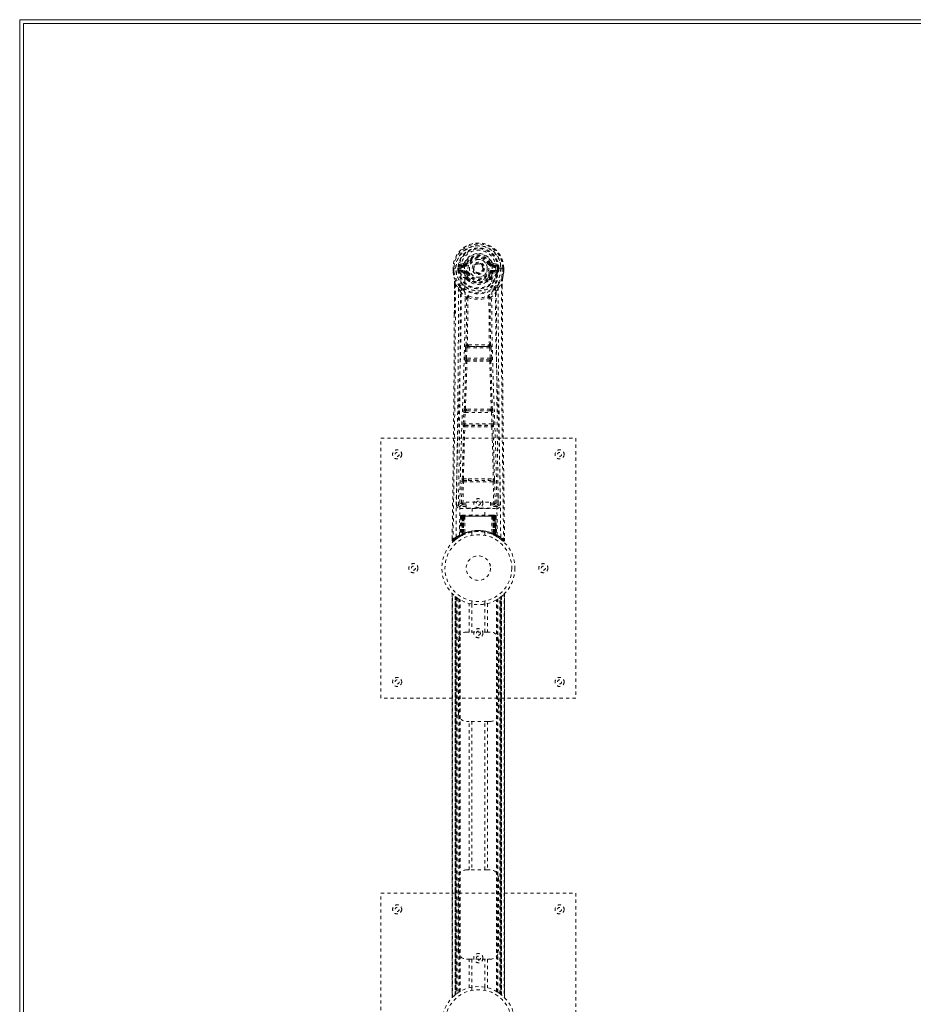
# Model space of a CAD drawing. Header units: inches. Extents: x 5 to 125, y 36 to 84.
# Tile 2 of 6: x 5 to 33, y 53 to 84. Entities that reach past the tile are written whole.
import ezdxf

# ---------------------------------------------------------------- set-up
doc = ezdxf.new("R2010")
doc.units = ezdxf.units.IN
doc.header["$MEASUREMENT"] = 0
doc.linetypes.add('SLD-Dashed', pattern=[0.075, 0.05, -0.025])
doc.linetypes.add('SLD-Solid', pattern=[0])

msp = doc.modelspace()

# ---------------------------------------------------------------- linework, layer by layer
at = {"color": 7, "linetype": 'SLD-Solid', "lineweight": 15}
for p, q in [((5.164, 83.695), (5.164, 35.945)), ((124.664, 83.695), (5.164, 83.695)), ((5.282, 83.577), (5.282, 36.063)), ((124.546, 83.577), (5.282, 83.577)), ((5.282, 83.577), (5.282, 36.063)), ((124.546, 83.577), (5.282, 83.577))]:
    msp.add_line(p, q, dxfattribs=at)
at = {"color": 7, "linetype": 'SLD-Dashed', "lineweight": 0}
for p, q in [((18.502, 76.054), (18.502, 75.937)), ((18.506, 76.054), (18.502, 76.054)), ((18.503, 76.054), (18.503, 75.937)), ((18.559, 76.053), (18.506, 76.054)), ((18.532, 76.051), (18.532, 75.937)), ((18.582, 76.053), (18.559, 76.053)), ((18.741, 76.053), (18.582, 76.053)), ((18.653, 75.98), (18.653, 76.051)), ((18.688, 76.051), (18.683, 76.051)), ((18.683, 76.051), (18.683, 75.981)), ((18.688, 75.972), (18.688, 76.051)), ((18.825, 76.195), (18.706, 76.171)), ((18.736, 76.135), (18.853, 76.155)), ((18.736, 76.135), (18.736, 76.105)), ((18.853, 76.135), (18.736, 76.135)), ((18.853, 76.105), (18.736, 76.105)), ((18.853, 76.155), (18.853, 76.135)), ((18.853, 76.105), (18.853, 76.135)), ((18.913, 76.199), (18.858, 76.222)), ((18.858, 76.088), (18.858, 76.091)), ((18.913, 76.199), (18.935, 76.19)), ((19.438, 76.044), (19.437, 76.028)), ((19.438, 76.052), (19.438, 76.044)), ((19.628, 76.19), (19.651, 76.199)), ((19.651, 76.199), (19.654, 76.191)), ((19.705, 76.091), (19.705, 76.088)), ((19.71, 76.155), (19.827, 76.135)), ((19.71, 76.155), (19.71, 76.135)), ((19.827, 76.135), (19.71, 76.135)), ((19.71, 76.105), (19.71, 76.135)), ((19.827, 76.105), (19.71, 76.105)), ((19.857, 76.171), (19.738, 76.195)), ((19.981, 76.053), (19.823, 76.053)), ((19.827, 76.105), (19.827, 76.135)), ((19.875, 76.051), (19.881, 76.051)), ((19.875, 75.972), (19.875, 76.051)), ((19.881, 75.981), (19.881, 76.051)), ((19.91, 76.051), (19.91, 75.98)), ((19.91, 76.051), (19.91, 76.051)), ((20.004, 76.053), (19.981, 76.053)), ((20.057, 76.054), (20.004, 76.053)), ((20.032, 75.937), (20.032, 76.051)), ((20.061, 76.054), (20.057, 76.054)), ((20.06, 75.937), (20.06, 76.054)), ((20.061, 76.054), (20.061, 75.937)), ((18.502, 75.937), (18.502, 75.933)), ((18.653, 75.98), (18.683, 75.981)), ((18.653, 75.98), (18.653, 75.98)), ((18.683, 75.981), (18.688, 75.962)), ((18.688, 75.962), (18.688, 75.972)), ((18.695, 75.936), (18.699, 75.931)), ((18.699, 75.931), (18.699, 75.93)), ((18.699, 75.931), (18.699, 75.931)), ((18.709, 75.92), (18.699, 75.931)), ((18.709, 75.92), (18.824, 75.899)), ((18.723, 75.983), (18.723, 75.953)), ((18.723, 75.983), (18.853, 75.983)), ((18.853, 75.928), (18.723, 75.953)), ((18.723, 75.953), (18.853, 75.953)), ((18.853, 75.983), (18.853, 75.953)), ((18.853, 75.928), (18.853, 75.953)), ((18.935, 75.898), (18.908, 75.887)), ((18.914, 75.738), (18.913, 75.756)), ((18.937, 75.762), (18.937, 75.743)), ((19.626, 75.743), (19.627, 75.762)), ((19.656, 75.887), (19.628, 75.898)), ((19.65, 75.738), (19.65, 75.756)), ((19.71, 75.983), (19.71, 75.953)), ((19.71, 75.983), (19.841, 75.983)), ((19.841, 75.953), (19.71, 75.928)), ((19.71, 75.928), (19.71, 75.953)), ((19.71, 75.953), (19.841, 75.953)), ((19.74, 75.899), (19.854, 75.92)), ((19.841, 75.953), (19.841, 75.983)), ((19.865, 75.931), (19.854, 75.92)), ((19.854, 75.92), (19.854, 75.92)), ((19.854, 75.92), (19.854, 75.92)), ((19.865, 75.931), (19.869, 75.936)), ((19.88, 75.981), (19.875, 75.962)), ((19.875, 75.962), (19.875, 75.972)), ((19.881, 75.981), (19.91, 75.98)), ((19.91, 75.98), (19.91, 75.98)), ((20.061, 75.933), (20.061, 75.937)), ((18.545, 75.553), (18.542, 74.628)), ((18.545, 74.628), (18.546, 75.552)), ((18.574, 75.551), (18.67, 75.436)), ((18.933, 75.692), (18.921, 75.709)), ((19.642, 75.709), (19.631, 75.692)), ((19.893, 75.436), (19.989, 75.551)), ((20.018, 75.499), (20.018, 75.552)), ((20.019, 75.553), (20.019, 75.499)), ((18.954, 75.133), (18.954, 75.133)), ((19.609, 75.133), (19.609, 75.133)), ((18.983, 73.694), (18.943, 73.693)), ((18.951, 73.64), (18.99, 73.64)), ((19.574, 73.64), (18.99, 73.64)), ((19.574, 73.64), (19.613, 73.64)), ((19.621, 73.693), (19.581, 73.694)), ((18.872, 73.28), (18.888, 73.597)), ((18.916, 73.278), (18.932, 73.595)), ((18.932, 73.595), (19.631, 73.595)), ((19.631, 73.595), (19.648, 73.278)), ((19.692, 73.28), (19.676, 73.597)), ((18.895, 73.186), (18.881, 73.19)), ((19.648, 73.278), (18.916, 73.278)), ((18.939, 73.228), (18.925, 73.233)), ((18.925, 73.233), (19.638, 73.233)), ((19.638, 73.233), (19.624, 73.228)), ((19.668, 73.186), (19.683, 73.19)), ((18.817, 71.262), (18.834, 71.615)), ((18.861, 71.26), (18.878, 71.613)), ((18.878, 71.613), (19.685, 71.613)), ((18.916, 71.709), (18.883, 71.709)), ((18.925, 71.658), (18.893, 71.657)), ((19.639, 71.658), (18.925, 71.658)), ((19.639, 71.658), (19.67, 71.657)), ((19.68, 71.709), (19.648, 71.709)), ((19.685, 71.613), (19.702, 71.26)), ((19.747, 71.262), (19.73, 71.615)), ((19.702, 71.26), (18.861, 71.26)), ((18.876, 71.212), (18.867, 71.215)), ((18.867, 71.215), (19.696, 71.215)), ((19.696, 71.215), (19.688, 71.212)), ((18.823, 71.172), (18.831, 71.169)), ((19.732, 71.169), (19.741, 71.172)), ((16.282, 62.82), (16.282, 70.82)), ((16.282, 70.82), (22.282, 70.82)), ((22.282, 70.82), (22.282, 62.82)), ((18.763, 68.817), (18.779, 69.479)), ((18.808, 68.816), (18.823, 69.477)), ((18.82, 69.563), (18.977, 69.569)), ((18.823, 69.477), (19.74, 69.477)), ((18.831, 69.518), (18.984, 69.521)), ((18.984, 69.521), (19.579, 69.521)), ((19.579, 69.521), (19.732, 69.518)), ((19.587, 69.569), (19.743, 69.563)), ((19.74, 69.477), (19.756, 68.816)), ((19.8, 68.817), (19.785, 69.479)), ((18.673, 69.05), (18.669, 68.763)), ((18.808, 68.771), (18.808, 68.816)), ((18.808, 68.816), (18.902, 68.816)), ((18.808, 68.771), (18.902, 68.771)), ((18.902, 68.847), (19.652, 68.847)), ((18.902, 68.667), (18.902, 68.847)), ((19.652, 68.847), (19.652, 68.667)), ((19.652, 68.816), (19.756, 68.816)), ((19.652, 68.771), (19.756, 68.771)), ((19.756, 68.771), (19.756, 68.816)), ((19.894, 68.763), (19.891, 69.05)), ((18.669, 68.76), (18.671, 68.752)), ((18.714, 68.714), (18.714, 68.654)), ((18.902, 68.714), (18.714, 68.714)), ((18.714, 68.654), (19.849, 68.654)), ((19.652, 68.667), (18.902, 68.667)), ((19.087, 68.667), (19.087, 68.445)), ((19.477, 68.445), (19.477, 68.667)), ((19.849, 68.714), (19.652, 68.714)), ((19.849, 68.654), (19.849, 68.714)), ((19.893, 68.752), (19.894, 68.76)), ((18.736, 68.416), (18.715, 67.811)), ((18.749, 68.416), (18.728, 67.819)), ((18.749, 68.416), (18.736, 68.416)), ((18.77, 68.42), (18.747, 67.826)), ((18.767, 68.416), (18.747, 67.829)), ((18.835, 68.416), (18.767, 68.416)), ((18.783, 68.445), (18.775, 68.445)), ((18.775, 68.416), (18.775, 67.859)), ((18.782, 68.416), (18.775, 68.416)), ((18.789, 68.445), (18.779, 68.445)), ((18.782, 68.416), (19.781, 68.416)), ((18.782, 67.863), (18.782, 68.416)), ((18.788, 67.866), (18.788, 68.416)), ((18.788, 68.416), (18.795, 68.416)), ((18.795, 68.445), (18.789, 68.445)), ((18.795, 68.416), (18.795, 67.869)), ((19.769, 68.416), (18.795, 68.416)), ((18.851, 68.445), (18.797, 68.445)), ((18.813, 68.445), (18.807, 68.445)), ((18.807, 68.416), (18.807, 67.874)), ((18.813, 68.416), (18.807, 68.416)), ((18.813, 68.445), (18.851, 68.445)), ((18.813, 68.416), (19.751, 68.416)), ((18.813, 67.877), (18.813, 68.416)), ((18.835, 68.416), (18.816, 67.865)), ((18.816, 67.865), (18.835, 68.416)), ((18.866, 68.416), (18.835, 68.416)), ((18.835, 68.416), (18.835, 68.416)), ((18.866, 68.416), (18.861, 67.894)), ((18.873, 68.445), (18.865, 68.445)), ((19.698, 68.416), (18.866, 68.416)), ((19.69, 68.445), (18.873, 68.445)), ((19.698, 68.445), (19.69, 68.445)), ((19.698, 68.416), (19.702, 67.894)), ((19.728, 68.416), (19.698, 68.416)), ((19.766, 68.445), (19.712, 68.445)), ((19.712, 68.445), (19.75, 68.445)), ((19.747, 67.865), (19.728, 68.416)), ((19.728, 68.416), (19.729, 68.416)), ((19.729, 68.416), (19.748, 67.865)), ((19.796, 68.416), (19.729, 68.416)), ((19.756, 68.445), (19.75, 68.445)), ((19.757, 68.416), (19.751, 68.416)), ((19.751, 68.416), (19.751, 67.877)), ((19.757, 67.874), (19.757, 68.416)), ((19.775, 68.445), (19.768, 68.445)), ((19.769, 67.869), (19.769, 68.416)), ((19.769, 68.416), (19.775, 68.416)), ((19.784, 68.445), (19.775, 68.445)), ((19.775, 68.416), (19.775, 67.866)), ((19.788, 68.445), (19.781, 68.445)), ((19.789, 68.416), (19.781, 68.416)), ((19.781, 68.416), (19.781, 67.863)), ((19.789, 67.859), (19.789, 68.416)), ((19.816, 67.826), (19.794, 68.42)), ((19.796, 68.416), (19.816, 67.829)), ((19.814, 68.416), (19.835, 67.819)), ((19.828, 68.416), (19.814, 68.416)), ((19.828, 68.416), (19.849, 67.811)), ((18.747, 67.829), (18.816, 67.865)), ((18.775, 67.859), (18.782, 67.863)), ((18.782, 67.863), (18.795, 67.837)), ((18.795, 67.869), (18.788, 67.866)), ((18.8, 67.84), (18.788, 67.866)), ((18.807, 67.874), (18.813, 67.877)), ((18.818, 67.848), (18.807, 67.874)), ((18.825, 67.851), (18.813, 67.877)), ((18.816, 67.865), (18.816, 67.865)), ((19.082, 67.928), (19.082, 67.831)), ((19.482, 67.831), (19.482, 67.928)), ((19.751, 67.877), (19.739, 67.851)), ((19.757, 67.874), (19.745, 67.848)), ((19.748, 67.865), (19.747, 67.865)), ((19.748, 67.865), (19.816, 67.829)), ((19.751, 67.877), (19.757, 67.874)), ((19.769, 67.869), (19.756, 67.843)), ((19.775, 67.866), (19.763, 67.84)), ((19.775, 67.866), (19.769, 67.869)), ((19.781, 67.863), (19.769, 67.837)), ((19.781, 67.863), (19.789, 67.859)), ((18.476, 67.746), (18.475, 67.679)), ((18.476, 67.746), (18.475, 67.679)), ((18.475, 67.679), (18.505, 67.678)), ((18.477, 67.742), (18.477, 67.679)), ((18.525, 67.657), (18.566, 67.691)), ((18.7, 67.786), (18.714, 67.794)), ((18.715, 67.811), (18.728, 67.819)), ((18.732, 67.804), (18.799, 67.839)), ((18.787, 67.833), (18.775, 67.859)), ((18.787, 67.833), (18.779, 67.829)), ((18.795, 67.837), (18.787, 67.833)), ((18.792, 67.836), (18.8, 67.84)), ((18.799, 67.839), (18.807, 67.843)), ((18.799, 67.839), (18.799, 67.839)), ((18.825, 67.851), (18.818, 67.848)), ((19.745, 67.848), (19.739, 67.851)), ((19.764, 67.839), (19.765, 67.839)), ((19.765, 67.839), (19.78, 67.831)), ((19.776, 67.833), (19.769, 67.837)), ((19.789, 67.859), (19.776, 67.833)), ((19.803, 67.82), (19.776, 67.833)), ((19.797, 67.822), (19.832, 67.804)), ((19.835, 67.819), (19.849, 67.811)), ((19.844, 67.798), (19.857, 67.791)), ((19.85, 67.794), (19.863, 67.786)), ((19.997, 67.691), (20.039, 67.657)), ((20.058, 67.678), (20.038, 67.656)), ((20.088, 67.679), (20.087, 67.746)), ((18.477, 66.036), (18.477, 53.605)), ((18.477, 53.606), (18.477, 66.034)), ((18.477, 66.034), (18.477, 66.033)), ((18.477, 66.033), (18.477, 53.607)), ((18.489, 53.618), (18.489, 66.022)), ((18.567, 53.689), (18.567, 65.951)), ((18.567, 65.951), (18.567, 53.689)), ((18.571, 65.948), (18.571, 53.692)), ((18.612, 65.916), (18.575, 65.944)), ((18.575, 53.696), (18.575, 65.944)), ((18.575, 65.944), (18.575, 53.696)), ((18.581, 65.94), (18.581, 53.7)), ((18.59, 53.707), (18.59, 65.933)), ((18.591, 53.708), (18.591, 65.932)), ((18.593, 65.93), (18.593, 53.71)), ((18.595, 65.929), (18.595, 53.711)), ((18.626, 65.906), (18.626, 53.734)), ((18.683, 65.867), (18.679, 65.87)), ((18.683, 53.773), (18.683, 65.867)), ((18.709, 53.788), (18.709, 65.852)), ((18.726, 53.798), (18.726, 65.842)), ((19.082, 65.809), (19.082, 65.712)), ((19.482, 65.712), (19.482, 65.809)), ((19.837, 53.798), (19.837, 65.842)), ((19.855, 53.788), (19.855, 65.852)), ((19.88, 53.773), (19.88, 65.867)), ((19.946, 53.728), (19.946, 65.912)), ((19.968, 53.711), (19.968, 65.929)), ((19.97, 53.71), (19.97, 65.93)), ((19.972, 65.932), (19.972, 53.708)), ((19.976, 65.935), (19.976, 53.705)), ((19.988, 65.944), (19.988, 53.696)), ((19.988, 53.696), (19.988, 65.944)), ((19.991, 53.693), (19.991, 65.947)), ((19.997, 65.951), (19.992, 65.948)), ((19.992, 53.692), (19.992, 65.948)), ((19.997, 65.951), (19.997, 53.689)), ((19.997, 53.689), (19.997, 65.951)), ((20.075, 66.022), (20.075, 53.618)), ((20.087, 53.604), (20.087, 66.035)), ((20.087, 66.034), (20.087, 53.606)), ((20.087, 53.607), (20.087, 66.033)), ((19, 64.855), (19, 65.731)), ((19.084, 65.712), (19.084, 64.855)), ((19.479, 64.855), (19.479, 65.712)), ((19.563, 65.731), (19.563, 64.855)), ((18.917, 64.855), (19, 64.855)), ((19.563, 64.855), (19, 64.855)), ((19.563, 64.855), (19.647, 64.855)), ((18.667, 62.355), (18.667, 64.605)), ((19.897, 64.605), (19.897, 62.355)), ((22.282, 62.82), (16.282, 62.82)), ((19, 62.105), (18.917, 62.105)), ((19, 57.535), (19, 62.105)), ((19.563, 62.105), (19, 62.105)), ((19.084, 62.105), (19.084, 57.535)), ((19.479, 57.535), (19.479, 62.105)), ((19.563, 62.105), (19.563, 57.535)), ((19.647, 62.105), (19.563, 62.105)), ((18.667, 55.035), (18.667, 57.285)), ((18.917, 57.535), (19, 57.535)), ((19.563, 57.535), (19, 57.535)), ((19.563, 57.535), (19.647, 57.535)), ((19.897, 57.285), (19.897, 55.035)), ((16.282, 56.82), (22.282, 56.82)), ((16.282, 48.82), (16.282, 56.82)), ((22.282, 56.82), (22.282, 48.82)), ((19, 54.785), (18.917, 54.785)), ((19, 53.909), (19, 54.785)), ((19, 54.785), (19.563, 54.785)), ((19.084, 54.785), (19.084, 53.928)), ((19.479, 53.928), (19.479, 54.785)), ((19.563, 54.785), (19.563, 53.909)), ((19.647, 54.785), (19.563, 54.785)), ((19.082, 53.928), (19.082, 53.831)), ((19.482, 53.831), (19.482, 53.928)), ((18.567, 53.689), (18.571, 53.692)), ((19.88, 53.773), (19.885, 53.77)), ((19.952, 53.723), (19.988, 53.696)), ((19.992, 53.692), (19.997, 53.689)), ((20.087, 53.606), (20.086, 53.607))]:
    msp.add_line(p, q, dxfattribs=at)
at = {"color": 7, "linetype": 'SLD-Dashed', "lineweight": 0, "flags": 128}
for points in [[(18.858, 76.091), (18.864, 76.167), (18.887, 76.242), (18.927, 76.31), (18.98, 76.37), (19.045, 76.419), (19.119, 76.455), (19.199, 76.477), (19.282, 76.484), (19.365, 76.477), (19.444, 76.455), (19.518, 76.419), (19.583, 76.37), (19.637, 76.31), (19.676, 76.242), (19.699, 76.167), (19.705, 76.091)], [(18.502, 76.054), (18.502, 76.053), (18.503, 76.053), (18.505, 76.053), (18.509, 76.053), (18.514, 76.052), (18.519, 76.052), (18.525, 76.052), (18.532, 76.051)], [(18.594, 67.772), (18.601, 68.819), (18.621, 69.864), (18.65, 70.906), (18.685, 71.944), (18.72, 72.978), (18.745, 74.008), (18.753, 75.033), (18.741, 76.053)], [(18.736, 76.105), (18.713, 76.11), (18.694, 76.123)], [(18.703, 67.828), (18.712, 68.873), (18.733, 69.915), (18.765, 70.955), (18.802, 71.991), (18.839, 73.022), (18.865, 74.048), (18.873, 75.071), (18.859, 76.088)], [(18.853, 76.155), (18.89, 76.17), (18.904, 76.183)], [(18.904, 76.183), (18.909, 76.191), (18.913, 76.199)], [(18.963, 76.178), (18.957, 76.18), (18.952, 76.182), (18.948, 76.184), (18.943, 76.186), (18.94, 76.187), (18.937, 76.189), (18.936, 76.189), (18.935, 76.19)], [(19.601, 76.178), (19.606, 76.18), (19.611, 76.182), (19.616, 76.184), (19.62, 76.186), (19.623, 76.187), (19.626, 76.189), (19.628, 76.189), (19.628, 76.19)], [(19.861, 67.828), (19.852, 68.873), (19.83, 69.916), (19.799, 70.955), (19.761, 71.991), (19.725, 73.022), (19.699, 74.049), (19.691, 75.071), (19.705, 76.088)], [(19.97, 67.772), (19.962, 68.819), (19.943, 69.864), (19.913, 70.906), (19.878, 71.944), (19.844, 72.978), (19.819, 74.008), (19.81, 75.033), (19.823, 76.053)], [(19.87, 76.123), (19.85, 76.11), (19.827, 76.105)], [(19.881, 76.051), (19.884, 76.051), (19.891, 76.051), (19.9, 76.051), (19.91, 76.051)], [(20.032, 76.051), (20.038, 76.052), (20.044, 76.052), (20.05, 76.052), (20.054, 76.053), (20.058, 76.053), (20.061, 76.053), (20.062, 76.053), (20.061, 76.054)], [(18.502, 75.937), (18.515, 75.84), (18.531, 75.764)], [(18.502, 75.933), (18.503, 75.933), (18.505, 75.934), (18.508, 75.934), (18.512, 75.934), (18.516, 75.935), (18.521, 75.936), (18.526, 75.937), (18.532, 75.937)], [(18.532, 75.937), (18.525, 75.937), (18.519, 75.937), (18.514, 75.937), (18.509, 75.937), (18.505, 75.937), (18.503, 75.937), (18.502, 75.937), (18.502, 75.937)], [(18.502, 75.933), (18.514, 75.843), (18.533, 75.753)], [(18.531, 75.764), (18.531, 75.758), (18.533, 75.753)], [(18.712, 75.475), (18.612, 75.599), (18.533, 75.753)], [(18.683, 75.981), (18.683, 75.981), (18.683, 75.981)], [(18.688, 75.972), (18.705, 75.98), (18.723, 75.983)], [(18.851, 75.876), (18.838, 75.893), (18.824, 75.899)], [(18.913, 75.756), (18.881, 75.809), (18.851, 75.876)], [(18.908, 75.887), (18.935, 75.824), (18.965, 75.774)], [(18.963, 75.91), (18.957, 75.908), (18.952, 75.906), (18.948, 75.904), (18.943, 75.902), (18.94, 75.901), (18.937, 75.899), (18.936, 75.899), (18.935, 75.898)], [(19.598, 75.774), (19.628, 75.824), (19.656, 75.887)], [(19.601, 75.91), (19.606, 75.908), (19.611, 75.906), (19.616, 75.904), (19.62, 75.902), (19.623, 75.901), (19.626, 75.899), (19.628, 75.899), (19.628, 75.898)], [(19.65, 75.756), (19.683, 75.809), (19.713, 75.876)], [(19.713, 75.876), (19.726, 75.893), (19.74, 75.899)], [(19.841, 75.983), (19.859, 75.98), (19.875, 75.972)], [(19.851, 75.475), (19.952, 75.599), (20.031, 75.753)], [(19.881, 75.981), (19.88, 75.981), (19.88, 75.981)], [(20.031, 75.753), (20.048, 75.833), (20.061, 75.933)], [(20.031, 75.753), (20.032, 75.758), (20.033, 75.764)], [(20.061, 75.937), (20.062, 75.937), (20.061, 75.937), (20.058, 75.937), (20.054, 75.937), (20.05, 75.937), (20.044, 75.937), (20.038, 75.937), (20.032, 75.937)], [(20.061, 75.933), (20.06, 75.933), (20.058, 75.934), (20.055, 75.934), (20.052, 75.934), (20.047, 75.935), (20.042, 75.936), (20.037, 75.937), (20.032, 75.937)], [(20.061, 75.937), (20.049, 75.84), (20.033, 75.764)], [(18.574, 75.551), (18.573, 74.085), (18.564, 72.613), (18.549, 71.166), (18.547, 70.945), (18.544, 70.715), (18.541, 70.512), (18.539, 70.313), (18.536, 70.098), (18.534, 69.948), (18.532, 69.791), (18.53, 69.635), (18.529, 69.517), (18.527, 69.377), (18.525, 69.215), (18.521, 68.883), (18.518, 68.678), (18.515, 68.424), (18.511, 68.162), (18.508, 67.914), (18.505, 67.678)], [(18.545, 75.553), (18.544, 75.552), (18.545, 75.552), (18.547, 75.552), (18.551, 75.551), (18.556, 75.551), (18.562, 75.551), (18.568, 75.551), (18.574, 75.551)], [(18.67, 75.436), (18.67, 74.915), (18.668, 74.382), (18.666, 73.837), (18.662, 73.322), (18.658, 72.792), (18.653, 72.24), (18.647, 71.751), (18.644, 71.494), (18.641, 71.221), (18.637, 70.933), (18.634, 70.628), (18.63, 70.353), (18.627, 70.112), (18.624, 69.921), (18.622, 69.706), (18.618, 69.465), (18.615, 69.24), (18.613, 69.047), (18.611, 68.888), (18.609, 68.76)], [(18.933, 75.692), (19.007, 75.634), (19.064, 75.604)], [(19.499, 75.604), (19.556, 75.634), (19.631, 75.692)], [(19.954, 68.76), (19.953, 68.896), (19.95, 69.068), (19.948, 69.277), (19.944, 69.522), (19.941, 69.771), (19.938, 69.991), (19.936, 70.144), (19.934, 70.282), (19.933, 70.404), (19.931, 70.559), (19.929, 70.722), (19.927, 70.878), (19.917, 71.692), (19.908, 72.51), (19.9, 73.483), (19.895, 74.472), (19.893, 75.436)], [(19.989, 75.551), (19.995, 75.551), (20.001, 75.551), (20.007, 75.551), (20.012, 75.551), (20.016, 75.552), (20.018, 75.552), (20.019, 75.552), (20.019, 75.553)], [(19.989, 75.551), (19.991, 74.087), (20, 72.614), (20.014, 71.166), (20.017, 70.919), (20.02, 70.661), (20.023, 70.446), (20.026, 70.216), (20.029, 69.966), (20.032, 69.695), (20.035, 69.477), (20.039, 69.215), (20.043, 68.891), (20.046, 68.68), (20.049, 68.422), (20.052, 68.16), (20.055, 67.912), (20.058, 67.678)], [(20.019, 75.499), (20.027, 72.929), (20.055, 70.304), (20.088, 67.679)], [(18.729, 75.323), (18.816, 75.222), (18.916, 75.134)], [(18.808, 75.387), (18.817, 75.378), (18.822, 75.371)], [(18.964, 75.144), (18.959, 75.153), (18.952, 75.159), (18.944, 75.163), (18.936, 75.163), (18.929, 75.159), (18.923, 75.153), (18.918, 75.144), (18.916, 75.134)], [(18.954, 75.133), (18.953, 74.414), (18.943, 73.693)], [(19.647, 75.134), (19.645, 75.144), (19.641, 75.153), (19.635, 75.159), (19.627, 75.163), (19.619, 75.163), (19.611, 75.159), (19.604, 75.153), (19.599, 75.144)], [(19.609, 75.133), (19.609, 75.135), (19.608, 75.137), (19.606, 75.14), (19.599, 75.144)], [(19.621, 73.693), (19.61, 74.414), (19.609, 75.133)], [(19.647, 75.134), (19.748, 75.222), (19.834, 75.323)], [(19.741, 75.371), (19.746, 75.378), (19.756, 75.387)], [(18.907, 73.687), (18.917, 74.407), (18.918, 75.126)], [(19.657, 73.687), (19.646, 74.407), (19.645, 75.126)], [(18.542, 74.628), (18.536, 72.929), (18.509, 70.304), (18.476, 67.746)], [(18.951, 73.64), (18.95, 73.639), (18.948, 73.638), (18.945, 73.635), (18.939, 73.625), (18.935, 73.611), (18.932, 73.595)], [(18.983, 73.694), (19.282, 73.695), (19.581, 73.694)], [(18.99, 73.64), (19.282, 73.641), (19.574, 73.64)], [(18.888, 73.597), (18.893, 73.597), (18.903, 73.597), (18.917, 73.596), (18.932, 73.595)], [(19.631, 73.595), (19.646, 73.596), (19.66, 73.597), (19.67, 73.597), (19.676, 73.597)], [(18.849, 71.704), (18.873, 72.446), (18.895, 73.186)], [(18.872, 73.28), (18.877, 73.28), (18.887, 73.279), (18.901, 73.279), (18.916, 73.278)], [(18.883, 71.709), (18.908, 72.451), (18.931, 73.191)], [(18.925, 73.233), (18.92, 73.237), (18.917, 73.246), (18.916, 73.253), (18.915, 73.261), (18.915, 73.269), (18.916, 73.278)], [(19.633, 73.191), (19.655, 72.451), (19.68, 71.709)], [(19.648, 73.278), (19.648, 73.269), (19.648, 73.261), (19.648, 73.253), (19.647, 73.246), (19.643, 73.237), (19.638, 73.233)], [(19.648, 73.278), (19.662, 73.279), (19.677, 73.279), (19.687, 73.28), (19.692, 73.28)], [(19.715, 71.704), (19.69, 72.446), (19.668, 73.186)], [(18.834, 71.615), (18.836, 71.647), (18.836, 71.649)], [(18.834, 71.615), (18.838, 71.615), (18.849, 71.614), (18.863, 71.614), (18.878, 71.613)], [(19.685, 71.613), (19.701, 71.614), (19.715, 71.614), (19.725, 71.615), (19.73, 71.615)], [(19.73, 71.615), (19.727, 71.647), (19.727, 71.649)], [(18.817, 71.262), (18.821, 71.262), (18.832, 71.262), (18.846, 71.261), (18.861, 71.26)], [(19.702, 71.26), (19.718, 71.261), (19.732, 71.262), (19.742, 71.262), (19.747, 71.262)], [(18.787, 69.561), (18.807, 70.366), (18.831, 71.169)], [(18.821, 69.563), (18.84, 70.369), (18.865, 71.173)], [(19.698, 71.173), (19.723, 70.369), (19.743, 69.563)], [(19.776, 69.561), (19.757, 70.366), (19.732, 71.169)], [(18.779, 69.479), (18.783, 69.479), (18.794, 69.478), (18.808, 69.478), (18.823, 69.477)], [(18.977, 69.569), (19.282, 69.569), (19.587, 69.569)], [(18.984, 69.521), (19.282, 69.521), (19.579, 69.521)], [(19.74, 69.477), (19.756, 69.478), (19.77, 69.478), (19.78, 69.479), (19.785, 69.479)], [(18.763, 68.817), (18.694, 68.789), (18.669, 68.76)], [(18.714, 68.714), (18.738, 68.743), (18.808, 68.771)], [(18.763, 68.817), (18.768, 68.817), (18.778, 68.817), (18.792, 68.817), (18.808, 68.816)], [(19.756, 68.816), (19.772, 68.817), (19.786, 68.817), (19.796, 68.817), (19.8, 68.817)], [(19.756, 68.771), (19.825, 68.743), (19.849, 68.714)], [(19.894, 68.76), (19.87, 68.789), (19.8, 68.817)], [(18.736, 68.416), (18.739, 68.416), (18.747, 68.416), (18.76, 68.416), (18.775, 68.416)], [(18.788, 68.416), (18.774, 68.416), (18.761, 68.416), (18.753, 68.416), (18.749, 68.416)], [(18.767, 68.416), (18.768, 68.416), (18.77, 68.416), (18.773, 68.416), (18.778, 68.416), (18.784, 68.416), (18.791, 68.416), (18.799, 68.416), (18.807, 68.416)], [(19.757, 68.416), (19.765, 68.416), (19.772, 68.416), (19.779, 68.416), (19.785, 68.416), (19.79, 68.416), (19.794, 68.416), (19.796, 68.416), (19.796, 68.416)], [(19.766, 68.445), (19.766, 68.445), (19.765, 68.445)], [(19.814, 68.416), (19.811, 68.416), (19.802, 68.416), (19.79, 68.416), (19.775, 68.416)], [(19.789, 68.416), (19.804, 68.416), (19.816, 68.416), (19.825, 68.416), (19.828, 68.416)], [(19.796, 68.416), (19.795, 68.423), (19.794, 68.425)], [(18.807, 67.843), (18.806, 67.845), (18.804, 67.85), (18.8, 67.859), (18.795, 67.869)], [(18.478, 67.679), (18.48, 67.671), (18.483, 67.664), (18.489, 67.657), (18.495, 67.652), (18.502, 67.649), (18.509, 67.649), (18.517, 67.651), (18.523, 67.655)], [(18.525, 67.656), (18.558, 67.684), (18.566, 67.691)], [(18.642, 67.748), (18.691, 67.78), (18.736, 67.806)], [(19.818, 67.822), (19.817, 67.828), (19.817, 67.83)], [(19.833, 67.803), (19.873, 67.78), (19.921, 67.748)], [(19.855, 67.793), (19.849, 67.804), (19.844, 67.818)], [(20.04, 67.659), (20.047, 67.655), (20.055, 67.652), (20.063, 67.652), (20.071, 67.653), (20.078, 67.657), (20.083, 67.662), (20.087, 67.669), (20.088, 67.676)], [(20.088, 67.679), (20.088, 67.679), (20.086, 67.679), (20.08, 67.678), (20.07, 67.678), (20.064, 67.679), (20.058, 67.678)], [(19.992, 65.948), (19.986, 65.943), (19.976, 65.935)], [(19.088, 65.712), (19.086, 65.712), (19.084, 65.712)], [(19.479, 65.712), (19.481, 65.713), (19.463, 65.71), (19.425, 65.704), (19.37, 65.698), (19.306, 65.695), (19.282, 65.695)], [(19.479, 65.712), (19.468, 65.711), (19.443, 65.707)], [(19.084, 53.928), (19.095, 53.929), (19.104, 53.931)], [(19.476, 53.928), (19.478, 53.928), (19.479, 53.928)], [(19.976, 53.705), (19.987, 53.696), (19.993, 53.692)]]:
    msp.add_lwpolyline(points, dxfattribs=at)
at = {"color": 7, "linetype": 'SLD-Dashed', "lineweight": 0}
for centre, radius in [((19.282, 76.044), 0.7), ((19.282, 76.044), 0.69), ((19.282, 76.044), 0.623), ((19.282, 76.044), 0.32), ((19.282, 76.044), 0.275), ((19.282, 76.044), 0.188), ((19.282, 76.044), 0.157), ((19.282, 76.044), 0.142), ((19.282, 76.044), 0.139), ((19.282, 76.044), 0.138), ((16.782, 70.32), 0.141), ((16.782, 70.32), 0.0625), ((21.782, 70.32), 0.141), ((21.782, 70.32), 0.0625), ((19.282, 68.82), 0.14), ((19.282, 68.82), 0.0625), ((19.282, 66.82), 1.125), ((19.282, 66.82), 1.03), ((17.282, 66.82), 0.141), ((19.282, 66.82), 0.376), ((21.282, 66.82), 0.14), ((17.282, 66.82), 0.0625), ((21.282, 66.82), 0.0625), ((19.282, 64.82), 0.14), ((19.282, 64.82), 0.0625), ((16.782, 63.32), 0.14), ((16.782, 63.32), 0.0625), ((21.782, 63.32), 0.14), ((21.782, 63.32), 0.0625), ((16.782, 56.32), 0.14), ((16.782, 56.32), 0.0625), ((21.782, 56.32), 0.14), ((21.782, 56.32), 0.0625), ((19.282, 54.82), 0.141), ((19.282, 54.82), 0.0625), ((19.282, 52.82), 1.125), ((19.282, 52.82), 1.03)]:
    msp.add_circle(centre, radius, dxfattribs=at)
for centre, radius, start, end in [((19.282, 76.044), 0.78, 0.7166, 179.2834), ((19.282, 76.044), 0.78, 0, 179.3038), ((19.282, 76.044), 0.75, 0.5684, 179.4316), ((19.282, 76.044), 0.629, 0.653, 179.347), ((19.282, 76.044), 0.599, 0.6527, 179.3473), ((19.282, 76.059), 0.541, 359.3501, 180.6499), ((19.282, 76.044), 0.459, 22.774, 157.226), ((19.282, 76.044), 0.4, 22.774, 157.226), ((19.282, 76.044), 0.376, 22.774, 157.226), ((19.282, 76.044), 0.346, 22.7739, 157.2261), ((18.68, 77.1), 1.049, 268.5371, 270.1564), ((19.282, 76.044), 0.593, 172.3909, 179.3289), ((18.897, 76.095), 0.206, 158.3326, 172.3562), ((18.735, 76.165), 0.0299, 167.8961, 271.9498), ((18.86, 75.866), 0.221, 90.3086, 122.5205), ((18.854, 76.186), 0.0301, 162.3449, 268.579), ((18.816, 76.239), 0.0454, 281.2514, 337.578), ((18.853, 76.224), 0.089, 270, 337.226), ((18.853, 76.224), 0.119, 270.0011, 337.2244), ((19.282, 76.044), 0.275, 89.9994, 270.0006), ((19.282, 76.044), 0.275, 270.0003, 89.9997), ((19.71, 76.224), 0.119, 202.777, 269.9975), ((19.71, 76.224), 0.089, 202.774, 270), ((20.253, 74.84), 1.486, 111.6304, 113.9182), ((19.716, 76.227), 0.0715, 209.6286, 265.2064), ((19.747, 76.239), 0.0455, 202.4953, 258.6833), ((19.699, 75.856), 0.233, 58.0383, 88.5926), ((19.71, 76.186), 0.0301, 271.4228, 17.6441), ((19.828, 76.165), 0.0299, 268.0423, 12.1118), ((19.666, 76.095), 0.206, 7.663, 21.6586), ((19.282, 76.044), 0.593, 0.6711, 7.6091), ((18.532, 75.937), 0.03, 180.0028, 185.051), ((19.282, 76.044), 0.787, 188.0937, 351.9063), ((17.357, 75.582), 1.188, 358.575, 8.7869), ((19.282, 76.044), 0.758, 188.0936, 351.9064), ((15.063, 74.935), 3.565, 9.9414, 13.2536), ((19.282, 76.044), 0.632, 185.8274, 354.1726), ((19.282, 76.044), 0.602, 186.0327, 353.9673), ((18.775, 75.969), 0.0864, 184.5766, 202.6879), ((18.722, 75.922), 0.0306, 89.0705, 154.5717), ((19.151, 76.14), 0.499, 204.8897, 243.9934), ((19.09, 76.141), 0.441, 210.2261, 246.4276), ((18.854, 75.898), 0.03, 91.1062, 178.7677), ((18.881, 75.871), 0.031, 31.5722, 169.8996), ((18.853, 75.864), 0.119, 22.7756, 89.9989), ((18.853, 75.864), 0.089, 22.774, 90), ((18.847, 75.863), 0.0649, 21.3227, 85.0755), ((18.944, 75.753), 0.0305, 44.5485, 174.2833), ((18.935, 75.716), 0.0459, 88.3056, 118.8662), ((18.958, 75.734), 0.0448, 175.0743, 213.949), ((18.936, 75.697), 0.046, 88.2965, 118.8), ((19.282, 76.044), 0.376, 202.774, 337.226), ((18.964, 75.74), 0.0347, 87.2602, 140.6057), ((19.282, 76.056), 0.453, 220.4514, 319.5486), ((18.97, 75.744), 0.033, 181.8516, 228.4079), ((19.282, 76.044), 0.346, 202.7739, 337.2261), ((19.282, 76.037), 0.411, 219.7062, 320.2938), ((19.282, 76.044), 0.157, 245.2931, 290.0155), ((19.62, 75.753), 0.0305, 5.7142, 135.4508), ((19.6, 75.74), 0.0347, 39.3919, 92.7352), ((19.71, 75.864), 0.119, 90.0025, 157.223), ((19.593, 75.744), 0.033, 311.6122, 358.1097), ((19.628, 75.698), 0.0459, 61.1738, 91.7245), ((19.628, 75.716), 0.0459, 61.1247, 91.7035), ((19.71, 75.864), 0.089, 90, 157.226), ((19.418, 76.135), 0.492, 295.7066, 335.4819), ((19.605, 75.734), 0.0448, 326.2181, 4.9431), ((19.473, 76.142), 0.441, 293.5918, 329.7455), ((19.716, 75.863), 0.0649, 94.9256, 158.6808), ((19.682, 75.871), 0.031, 10.174, 148.3525), ((19.71, 75.898), 0.0299, 1.1742, 88.9518), ((19.841, 75.922), 0.0306, 25.4246, 90.9332), ((19.76, 75.976), 0.116, 339.6233, 353.1122), ((23.506, 74.934), 3.57, 166.749, 170.056), ((21.206, 75.582), 1.187, 171.2122, 181.4285), ((19.003, 75.118), 0.461, 129.1711, 136.3353), ((14.002, 72.918), 5.304, 26.961, 28.3397), ((20.267, 77.057), 2.218, 225.513, 228.8638), ((18.972, 75.688), 0.0396, 127.1348, 174.8041), ((19.282, 76.084), 0.494, 227.4888, 312.5112), ((19.282, 76.024), 0.473, 242.6135, 297.3865), ((19.591, 75.688), 0.0396, 5.176, 52.8724), ((18.301, 77.053), 2.212, 311.1314, 314.4919), ((24.562, 72.918), 5.305, 151.6604, 153.0389), ((19.56, 75.118), 0.46, 43.6582, 50.8319), ((-480.658, 76.639), 499.389, 359.09597, 359.84893), ((18.79, 75.32), 0.0608, 58.0034, 177.4263), ((19.554, 75.884), 0.893, 214.9912, 231.1459), ((18.977, 75.13), 0.0608, 73.7734, 175.9542), ((18.905, 75.127), 0.0133, 356.7902, 34.0035), ((18.951, 75.063), 0.0708, 87.2805, 117.2844), ((18.967, 75.132), 0.0128, 102.323, 173.389), ((19.036, 75.128), 0.0738, 124.9707, 166.7618), ((19.282, 76.057), 0.966, 250.819, 289.1816), ((19.282, 75.982), 0.844, 250.0603, 289.9397), ((19.01, 75.883), 0.893, 308.8512, 325.0117), ((19.587, 75.13), 0.0608, 4.0446, 106.2245), ((19.527, 75.128), 0.0738, 13.2416, 55.0159), ((19.613, 75.063), 0.0708, 62.7156, 92.7159), ((19.658, 75.127), 0.0134, 146.0957, 183.2846), ((19.773, 75.32), 0.0608, 2.5707, 122.0043), ((519.471, 76.642), 499.639, 180.15126, 180.90385), ((19.069, 73.606), 0.181, 153.5342, 182.781), ((18.937, 73.62), 0.0735, 85.517, 114.1446), ((18.952, 73.685), 0.0457, 178.2768, 268.1422), ((19.046, 73.682), 0.104, 173.87, 204.0226), ((19.082, 73.68), 0.101, 172.2474, 203.4589), ((19.481, 73.68), 0.101, 336.5218, 7.7621), ((19.518, 73.682), 0.104, 335.9586, 6.1488), ((19.611, 73.685), 0.0457, 271.8546, 1.7263), ((19.574, 73.597), 0.0575, 357.8322, 47.5784), ((19.627, 73.62), 0.073, 65.7449, 94.5986), ((19.495, 73.606), 0.181, 357.2264, 26.4608), ((19.032, 73.251), 0.163, 169.7863, 201.8694), ((18.926, 73.188), 0.0451, 90.862, 176.7698), ((18.94, 73.183), 0.0451, 90.8981, 176.6064), ((18.924, 73.117), 0.0749, 85.0991, 112.944), ((18.988, 73.197), 0.0574, 147.5134, 185.9257), ((19.282, 110.564), 37.374, 269.4617, 270.5382), ((19.282, 105.811), 32.585, 269.3979, 270.6021), ((19.623, 73.183), 0.0451, 3.3944, 89.1011), ((19.575, 73.197), 0.0578, 354.2259, 32.3489), ((19.639, 73.117), 0.075, 67.0707, 94.8932), ((19.638, 73.188), 0.0451, 3.2204, 89.1418), ((19.531, 73.251), 0.163, 338.1198, 10.2247), ((18.972, 71.648), 0.136, 155.3346, 179.2502), ((18.876, 71.625), 0.0843, 84.8753, 108.7925), ((18.894, 71.703), 0.0448, 177.946, 222.8932), ((18.893, 71.7), 0.0425, 220.469, 270.3975), ((18.946, 71.615), 0.068, 141.1021, 181.6362), ((18.97, 71.699), 0.087, 173.4692, 208.3355), ((18.996, 71.697), 0.0814, 171.2532, 208.6883), ((19.282, 38.93), 32.782, 89.3605, 90.6395), ((19.282, 38.304), 33.356, 89.387, 90.613), ((19.567, 71.697), 0.0814, 331.3169, 8.7421), ((19.594, 71.699), 0.0867, 331.621, 6.5854), ((19.669, 71.703), 0.0456, 271.2568, 1.8232), ((19.617, 71.615), 0.068, 358.3578, 38.9029), ((19.688, 71.625), 0.0837, 71.1219, 95.2086), ((19.591, 71.648), 0.136, 0.7152, 24.7101), ((19.023, 71.232), 0.209, 171.5794, 196.5005), ((18.868, 71.17), 0.0451, 90.5947, 177.0811), ((18.876, 71.167), 0.0451, 90.625, 177.0088), ((18.915, 71.245), 0.0564, 164.2739, 211.7533), ((18.92, 71.179), 0.0546, 143.5285, 186.9889), ((19.282, 104.03), 32.821, 269.291, 270.709), ((19.687, 71.167), 0.0451, 2.9875, 89.3787), ((19.644, 71.179), 0.055, 353.1636, 36.3318), ((19.648, 71.245), 0.0563, 328.2304, 15.7423), ((19.696, 71.17), 0.0451, 2.9154, 89.4088), ((19.54, 71.232), 0.209, 343.5019, 8.4183), ((18.858, 71.082), 0.0908, 85.1426, 107.0295), ((19.282, 107.816), 36.646, 269.3489, 270.6511), ((19.706, 71.082), 0.091, 73.0017, 94.8385), ((19.18, 69.478), 0.402, 168.1518, 179.9204), ((18.813, 69.424), 0.139, 86.8578, 100.619), ((18.833, 69.564), 0.0456, 184.1701, 268.2454), ((18.931, 69.566), 0.111, 181.7793, 205.6609), ((18.928, 69.478), 0.105, 157.5287, 180.3646), ((19.065, 69.557), 0.0889, 172.3647, 204.3906), ((19.499, 69.557), 0.0888, 335.6047, 7.64), ((19.634, 69.566), 0.109, 334.2098, 358.35), ((19.731, 69.564), 0.0456, 271.7537, 355.8247), ((19.635, 69.478), 0.105, 359.637, 22.457), ((19.751, 69.422), 0.141, 79.4683, 93.0559), ((19.384, 69.478), 0.401, 0.0766, 11.8348), ((18.808, 68.817), 0.0451, 179.0365, 269.5718), ((19.755, 68.817), 0.045, 270.4259, 0.9086), ((18.645, 70.353), 1.593, 268.7128, 270.8704), ((18.714, 68.759), 0.105, 179.2619, 269.9953), ((18.713, 68.757), 0.0423, 186.5677, 271.962), ((19.849, 68.759), 0.105, 270.0047, 0.7381), ((19.851, 68.757), 0.0423, 268.0352, 353.4341), ((19.919, 70.358), 1.598, 269.1331, 271.2837), ((18.766, 68.415), 0.03, 89.996, 178.0146), ((18.797, 68.372), 0.0742, 106.7336, 144.0584), ((18.779, 68.415), 0.03, 90.0337, 178.0218), ((18.794, 68.28), 0.164, 91.7083, 100.6237), ((18.797, 68.415), 0.03, 90.0583, 178.078), ((18.802, 68.41), 0.0356, 82.0688, 170.2915), ((19.203, 68.423), 0.421, 177.0084, 180.9486), ((19.389, 68.422), 0.6, 178.0043, 180.5818), ((19.224, 68.423), 0.429, 177.0812, 180.95), ((19.255, 68.423), 0.448, 177.1933, 180.8936), ((19.261, 68.423), 0.448, 177.1933, 180.8936), ((18.865, 68.415), 0.0299, 90.1876, 178.2009), ((18.865, 68.415), 0.0299, 90.1786, 178.2098), ((18.902, 68.422), 0.0369, 141.8881, 189.642), ((19.663, 68.423), 0.0354, 349.2737, 39.1962), ((19.698, 68.415), 0.0299, 1.7902, 89.8214), ((19.699, 68.415), 0.0299, 1.7991, 89.8124), ((19.3, 68.423), 0.45, 359.1041, 2.7905), ((19.314, 68.423), 0.443, 359.0823, 2.8307), ((19.766, 68.415), 0.03, 1.9401, 89.9326), ((19.341, 68.423), 0.427, 359.0524, 2.935), ((19.173, 68.422), 0.602, 359.4314, 2.0025), ((19.77, 68.277), 0.166, 79.5997, 88.3388), ((19.37, 68.423), 0.412, 359.0054, 3.0377), ((19.784, 68.415), 0.03, 1.9653, 89.9702), ((19.767, 68.372), 0.0742, 35.9505, 73.2575), ((19.798, 68.415), 0.03, 1.9997, 89.9987), ((19.282, 66.82), 1.158, 47.8705, 132.129), ((19.282, 66.788), 1.19, 60.8884, 119.1116), ((19.282, 66.82), 1.127, 60.489, 119.5111), ((19.256, 67.209), 0.806, 125.4817, 130.8778), ((19.261, 67.208), 0.806, 124.3192, 129.6148), ((19.282, 66.821), 1.155, 64.3785, 115.6215), ((19.282, 66.821), 1.155, 65.0795, 114.9205), ((18.787, 67.866), 0.0297, 295.4368, 358.5229), ((18.786, 67.866), 0.0297, 295.4789, 358.5187), ((19.282, 66.821), 1.155, 66.0605, 113.9395), ((19.237, 67.269), 0.73, 121.0014, 125.2125), ((19.282, 66.857), 1.12, 67.9468, 112.0532), ((18.832, 67.877), 0.0346, 344.8534, 31.0007), ((19.732, 67.877), 0.0345, 148.9663, 195.1596), ((19.326, 67.269), 0.73, 54.7839, 58.9967), ((19.777, 67.866), 0.0297, 181.4808, 244.5741), ((19.778, 67.866), 0.0297, 181.4648, 244.5376), ((19.303, 67.209), 0.806, 50.3853, 55.685), ((19.299, 67.199), 0.819, 49.1655, 54.475), ((19.281, 66.779), 1.208, 124.6663, 131.8431), ((18.505, 67.678), 0.03, 179.2754, 312.1409), ((18.576, 67.722), 0.0832, 211.8636, 232.598), ((19.277, 66.826), 1.119, 124.6257, 132.0894), ((19.269, 66.582), 1.369, 114.4301, 119.552), ((18.624, 67.772), 0.03, 180.1643, 304.074), ((19.281, 66.821), 1.126, 119.5087, 124.6515), ((18.685, 67.812), 0.03, 301.0351, 358.0236), ((18.744, 67.84), 0.0429, 196.9927, 245.8186), ((18.698, 67.82), 0.03, 300.2729, 358.0843), ((19.27, 66.839), 1.105, 118.6353, 120.258), ((19.267, 67.191), 0.83, 126.3907, 131.7107), ((18.731, 67.962), 0.138, 269.4175, 293.4589), ((19.278, 66.827), 1.119, 114.2465, 119.214), ((18.719, 67.828), 0.0273, 297.66, 2.2991), ((18.717, 67.83), 0.0299, 299.2421, 358.1752), ((19.289, 66.834), 1.112, 60.7691, 65.7705), ((19.283, 66.822), 1.125, 59.7339, 64.7313), ((19.273, 66.801), 1.15, 59.9558, 64.0389), ((19.304, 67.2), 0.818, 48.2495, 53.6448), ((19.846, 67.83), 0.0299, 181.7962, 240.7709), ((19.847, 67.83), 0.03, 196.9045, 241.2677), ((19.865, 67.82), 0.0299, 181.8974, 239.7294), ((19.82, 67.84), 0.0429, 294.156, 343.0327), ((19.281, 66.819), 1.129, 55.3551, 60.4869), ((19.898, 67.848), 0.0714, 211.639, 238.9197), ((19.279, 66.815), 1.134, 58.9625, 59.8403), ((19.879, 67.812), 0.03, 181.9866, 238.9548), ((19.294, 66.58), 1.371, 60.4531, 65.5673), ((19.94, 67.772), 0.03, 235.9367, 359.825), ((19.283, 66.822), 1.125, 47.9131, 55.3576), ((19.279, 66.775), 1.213, 48.176, 55.3198), ((20.058, 67.678), 0.03, 227.8672, 0.7165), ((19.381, 66.918), 1.265, 224.3616, 225.1374), ((19.409, 66.981), 1.33, 231.211, 232.307), ((19.282, 66.82), 1.125, 232.2632, 239.3845), ((19.288, 66.831), 1.138, 237.8797, 240.4112), ((19.281, 66.822), 1.127, 299.5769, 302.1322), ((19.33, 66.759), 1.047, 307.5445, 308.9375), ((19.304, 66.795), 1.092, 307.6162, 315.762), ((18.917, 64.605), 0.25, 90, 180), ((19.647, 64.605), 0.25, 0, 90), ((18.917, 62.355), 0.25, 180, 270), ((19.647, 62.355), 0.25, 270, 0), ((18.917, 57.285), 0.25, 90, 180), ((19.647, 57.285), 0.25, 0, 90), ((18.917, 55.035), 0.25, 180, 270), ((19.647, 55.035), 0.25, 270, 0), ((19.261, 52.843), 1.094, 127.6215, 135.7543), ((19.275, 52.828), 1.114, 127.9189, 129.4747), ((19.296, 52.802), 1.148, 127.6054, 128.8755), ((19.283, 52.819), 1.127, 119.5764, 122.1327), ((19.277, 52.812), 1.134, 57.8761, 60.4148), ((19.281, 52.819), 1.126, 52.2668, 59.3807), ((19.333, 52.885), 1.042, 51.0596, 52.4595), ((19.177, 52.717), 1.272, 44.3534, 45.1247)]:
    msp.add_arc(centre, radius, start, end, dxfattribs=at)

doc.saveas('drawing.dxf')
